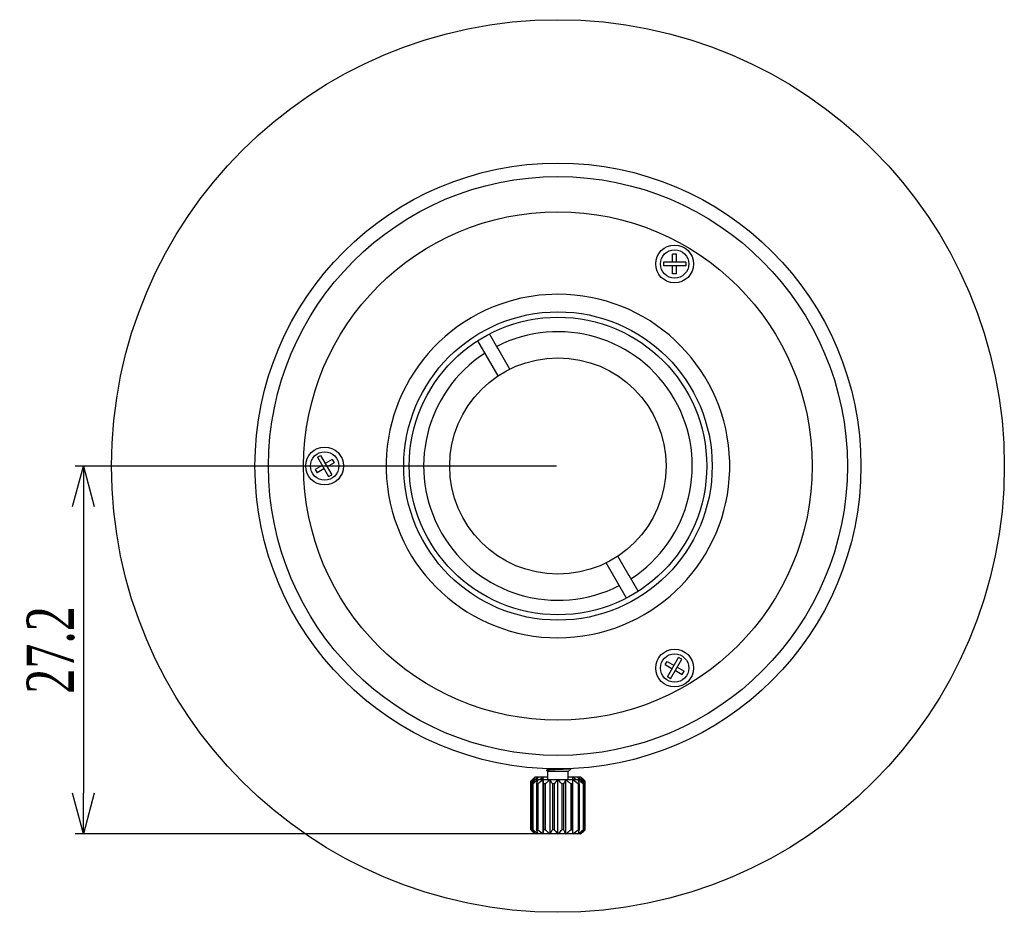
# Model space of a CAD drawing. Header units: millimetres. Extents: x 1839 to 1997, y 393 to 504.
# Tile 9 of 9: x 1924 to 1997, y 415 to 481. Entities that reach past the tile are written whole.
import ezdxf

# ---------------------------------------------------------------- set-up
doc = ezdxf.new("R2010")
doc.units = ezdxf.units.MM
doc.layers.get('0').update_dxf_attribs({"color": 50})
doc.layers.add('标注', color=7, linetype='Continuous', lineweight=9)
doc.styles.get("Standard").update_dxf_attribs({"font": 'times.ttf', "width": 0.7})
doc.dimstyles.new('ISO-25', dxfattribs={"dimtxt": 3.5, "dimasz": 3, "dimexe": 0.6, "dimexo": 0.1, "dimtad": 1, "dimdec": 3, "dimdsep": 46, "dimtxsty": 'Standard', "dimblk": 'OPEN30', "dimcen": 2.5, "dimadec": 3, "dimazin": 2, "dimtm": 1e-09, "dimtfac": 1, "dimtdec": 3, "dimtmove": 0, "dimatfit": 3, "dimldrblk": 'OPEN30', "dimfxl": 1, "dimtolj": 1, "dimarcsym": 0})

# ---------------------------------------------------------------- blocks, each defined once
blk = doc.blocks.new('_Open30')
at = {"color": 0, "linetype": 'ByBlock', "lineweight": -2}
for p, q in [((-1, 0.268), (0, 0)), ((0, 0), (-1, -0.268)), ((0, 0), (-1, 0))]:
    blk.add_line(p, q, dxfattribs=at)
blk = doc.blocks.new('*D12')
at = {"layer": 'Defpoints', "color": 0, "ltscale": 0.1, "transparency": 16777216}
for p in [(1964.294, 447.617), (1929.207, 420.417), (1964.294, 420.417)]:
    blk.add_point(p, dxfattribs=at)
at = {"layer": '标注', "color": 0, "lineweight": -2, "ltscale": 0.1, "transparency": 16777216}
for p, q in [((1964.194, 447.617), (1928.607, 447.617)), ((1929.207, 444.617), (1929.207, 423.417)), ((1964.194, 420.417), (1928.607, 420.417))]:
    blk.add_line(p, q, dxfattribs=at)
at = {"layer": '标注', "color": 0, "lineweight": -2, "ltscale": 0.1, "transparency": 16777216, "xscale": 3, "yscale": 3, "zscale": 3}
for p, rotation in [((1929.207, 447.617), 90), ((1929.207, 420.417), 270)]:
    blk.add_blockref('_Open30', p, dxfattribs=dict(at, rotation=rotation))
at = {"layer": '标注', "color": 0, "ltscale": 0.1, "transparency": 16777216, "insert": (1926.797, 434.017), "char_height": 3.5, "attachment_point": 5, "rotation": 90}
blk.add_mtext('\\A1;27.2', dxfattribs=at)

msp = doc.modelspace()

# ---------------------------------------------------------------- linework, layer by layer
at = {"color": 7, "linetype": 'Continuous'}
for p, q in [((1972.769, 462.6975), (1972.769, 463.2862)), ((1973.0514, 463.2862), (1972.769, 463.2862)), ((1973.0514, 462.6975), (1973.0514, 463.2862)), ((1972.0902, 462.6975), (1972.0902, 462.4211)), ((1973.7482, 462.6975), (1972.0902, 462.6975)), ((1973.7482, 462.4211), (1972.0902, 462.4211)), ((1972.769, 461.8264), (1972.769, 462.4211)), ((1973.0514, 461.8264), (1973.0514, 462.4211)), ((1973.7482, 462.6975), (1973.7482, 462.4211)), ((1973.0514, 461.8264), (1972.769, 461.8264)), ((1959.8578, 456.3015), (1959.2329, 457.3838)), ((1958.9891, 455.806), (1958.3669, 456.8838)), ((1959.869, 454.282), (1958.9891, 455.806)), ((1960.735, 454.782), (1959.8425, 456.3279)), ((1946.5074, 448.2648), (1946.7467, 448.4029)), ((1946.5074, 448.2648), (1947.3364, 446.8288)), ((1946.7467, 448.4029), (1947.5758, 446.967)), ((1947.6102, 448.0968), (1947.0952, 447.7994)), ((1947.7514, 447.8523), (1947.2363, 447.5549)), ((1947.6102, 448.0968), (1947.7514, 447.8523)), ((1946.8558, 447.6612), (1946.346, 447.3669)), ((1946.346, 447.3669), (1946.4872, 447.1224)), ((1946.997, 447.4167), (1946.4872, 447.1224)), ((1947.3364, 446.8288), (1947.5758, 446.967)), ((1968.6922, 438.9998), (1967.8534, 440.4527)), ((1969.5553, 439.5048), (1968.7194, 440.9527)), ((1969.3555, 437.8509), (1968.6919, 439.0003)), ((1969.557, 439.5146), (1969.5516, 439.5113)), ((1970.2215, 438.3509), (1969.5516, 439.5113)), ((1972.221, 432.9289), (1972.3622, 433.1735)), ((1972.3622, 433.1735), (1972.8772, 432.8761)), ((1972.3876, 432.0281), (1973.2166, 433.464)), ((1972.6269, 431.8899), (1973.456, 433.3258)), ((1973.456, 433.3258), (1973.2166, 433.464)), ((1972.221, 432.9289), (1972.7361, 432.6316)), ((1972.9754, 432.4934), (1973.4852, 432.199)), ((1973.1165, 432.7379), (1973.6264, 432.4436)), ((1973.4852, 432.199), (1973.6264, 432.4436)), ((1972.6269, 431.8899), (1972.3876, 432.0281)), ((1963.5183, 425.1513), (1963.4545, 425.1141)), ((1963.5107, 425.2424), (1963.5107, 425.1468)), ((1965.0442, 425.0174), (1965.2625, 425.2357)), ((1962.5942, 424.6174), (1962.2942, 424.3174)), ((1962.5942, 424.4174), (1962.2942, 424.1174)), ((1962.5817, 424.4333), (1962.573, 424.4263)), ((1962.5976, 424.4459), (1962.5817, 424.4333)), ((1963.5442, 424.6174), (1962.5942, 424.6174)), ((1965.9942, 424.4174), (1962.5942, 424.4174)), ((1963.2015, 420.4174), (1963.2015, 424.6174)), ((1963.2246, 424.42), (1963.2239, 424.4262)), ((1963.2249, 424.4175), (1963.2246, 424.42)), ((1963.5442, 425.0174), (1963.4527, 425.1089)), ((1965.0442, 425.0174), (1963.5442, 425.0174)), ((1963.5442, 424.4174), (1963.5442, 425.0174)), ((1963.7128, 420.4174), (1963.7128, 424.4174)), ((1964.2942, 420.4174), (1964.2942, 424.4174)), ((1964.8756, 420.4174), (1964.8756, 424.4174)), ((1965.0442, 424.4174), (1965.0442, 425.0174)), ((1965.9942, 424.6174), (1965.0442, 424.6174)), ((1965.3638, 424.42), (1965.3635, 424.4175)), ((1965.3645, 424.4263), (1965.3638, 424.42)), ((1965.3869, 420.4174), (1965.3869, 424.6174)), ((1966.0067, 424.4333), (1965.9908, 424.4459)), ((1965.9942, 424.6174), (1966.2942, 424.3174)), ((1965.9942, 424.4174), (1966.2942, 424.1174)), ((1966.0156, 424.4262), (1966.0067, 424.4333)), ((1962.2942, 420.7174), (1962.2942, 424.3174)), ((1962.2953, 424.3174), (1962.2953, 420.7174)), ((1962.4391, 424.3174), (1962.3927, 424.3174)), ((1962.3927, 424.3174), (1962.3927, 424.2159)), ((1962.4391, 424.1174), (1962.3927, 424.1174)), ((1962.3927, 424.1174), (1962.3927, 420.7174)), ((1962.4391, 424.3174), (1962.4391, 424.2623)), ((1962.4391, 424.1174), (1962.4391, 420.7174)), ((1962.8066, 424.1174), (1962.7194, 424.1174)), ((1962.7194, 424.1174), (1962.7194, 420.7174)), ((1962.8066, 424.1174), (1962.8066, 420.7174)), ((1963.3535, 424.1174), (1963.236, 424.1174)), ((1963.236, 424.1174), (1963.236, 420.7174)), ((1963.3535, 424.1174), (1963.3535, 420.7174)), ((1964.0139, 424.1174), (1963.8803, 424.1174)), ((1963.8803, 424.1174), (1963.8803, 420.7174)), ((1964.0139, 424.1174), (1964.0139, 420.7174)), ((1964.7081, 424.1174), (1964.5745, 424.1174)), ((1964.5745, 424.1174), (1964.5745, 420.7174)), ((1964.7081, 424.1174), (1964.7081, 420.7174)), ((1965.3524, 424.1174), (1965.2348, 424.1174)), ((1965.2348, 424.1174), (1965.2348, 420.7174)), ((1965.3524, 424.1174), (1965.3524, 420.7174)), ((1965.869, 424.1174), (1965.7818, 424.1174)), ((1965.7818, 424.1174), (1965.7818, 420.7174)), ((1965.869, 424.1174), (1965.869, 420.7174)), ((1966.1957, 424.3174), (1966.1493, 424.3174)), ((1966.1493, 424.3174), (1966.1493, 424.2623)), ((1966.1957, 424.1174), (1966.1493, 424.1174)), ((1966.1493, 424.1174), (1966.1493, 420.7174)), ((1966.1957, 424.3174), (1966.1957, 424.2159)), ((1966.1957, 424.1174), (1966.1957, 420.7174)), ((1966.293, 424.3174), (1966.293, 420.7174)), ((1966.2942, 420.7174), (1966.2942, 424.3174)), ((1962.5942, 420.4174), (1962.2942, 420.7174)), ((1962.4391, 420.7174), (1962.3927, 420.7174)), ((1965.9942, 420.4174), (1962.5942, 420.4174)), ((1962.8066, 420.7174), (1962.7194, 420.7174)), ((1963.3535, 420.7174), (1963.236, 420.7174)), ((1964.0139, 420.7174), (1963.8803, 420.7174)), ((1964.7081, 420.7174), (1964.5745, 420.7174)), ((1965.3524, 420.7174), (1965.2348, 420.7174)), ((1965.869, 420.7174), (1965.7818, 420.7174)), ((1965.9942, 420.4174), (1966.2942, 420.7174)), ((1966.1957, 420.7174), (1966.1493, 420.7174))]:
    msp.add_line(p, q, dxfattribs=at)
for centre, radius in [((1964.2942, 447.6174), 33), ((1964.2942, 447.6174), 22.4), ((1964.2942, 447.6174), 21.4), ((1964.2942, 447.6174), 18.8), ((1972.9192, 462.5563), 1.4), ((1972.9192, 462.5563), 1.05), ((1964.2942, 447.6174), 11.4), ((1964.2942, 447.6174), 11), ((1964.2942, 447.6174), 8), ((1947.0442, 447.6174), 1.4), ((1947.0442, 447.6174), 1.05), ((1972.9192, 432.6784), 1.4), ((1972.9192, 432.6784), 1.05)]:
    msp.add_circle(centre, radius, dxfattribs=at)
for centre, radius, start, end in [((1964.2942, 447.6174), 12.7, 106.631107, 90), ((1964.2942, 447.6174), 12.7, 90, 106.631107), ((1964.2942, 447.6174), 9.93, 302.886204, 117.113796), ((1964.2942, 447.6174), 9.93, 122.886204, 297.113796), ((1968.9214, 416.4876), 10.1649, 128.648964, 129.621684), ((1967.1238, 418.7558), 7.2708, 126.275656, 128.500567), ((1966.1649, 421.742), 4.5644, 140.952963, 141.15299), ((1966.1649, 421.542), 4.5644, 140.952963, 141.15299), ((1943.4293, 422.1958), 19.9199, 6.428846, 6.982591), ((1968.8638, 418.1051), 8.3037, 129.840777, 130.519827), ((1959.7246, 418.1052), 8.3036, 49.480157, 50.159227), ((1985.6572, 421.9313), 20.4222, 173.007771, 173.85501), ((1983.3382, 422.4099), 18.0865, 172.989367, 173.598865), ((1961.4645, 418.7558), 7.2708, 51.499428, 53.724344), ((1962.4235, 421.742), 4.5644, 38.846965, 39.047037), ((1962.4235, 421.542), 4.5644, 38.846965, 39.047037), ((1959.6662, 416.4867), 10.1662, 50.378357, 51.349877), ((1966.1649, 423.2928), 4.5644, 218.847003, 219.047037), ((1942.9312, 422.9035), 20.4222, 353.007771, 353.85501), ((1962.4235, 423.2928), 4.5644, 320.952963, 321.15299)]:
    msp.add_arc(centre, radius, start, end, dxfattribs=at)
for points, knots in [([(1964.2942, 425.1723), (1964.2421, 425.17), (1964.1398, 425.1654), (1963.9911, 425.1584), (1963.8531, 425.1513), (1963.7303, 425.1443), (1963.6394, 425.1381), (1963.5773, 425.133), (1963.5397, 425.1294), (1963.5086, 425.1257), (1963.4842, 425.1222), (1963.4669, 425.1186), (1963.4577, 425.1159), (1963.4546, 425.1141)], [0, 0, 0, 0, 0.15653701, 0.30703342, 0.44671938, 0.57108589, 0.67600581, 0.72003508, 0.75792025, 0.78933034, 0.81399728, 0.83173594, 0.84252441, 0.84252441, 0.84252441, 0.84252441]), ([(1963.5183, 425.1513), (1963.5226, 425.1538), (1963.5339, 425.1582), (1963.5543, 425.164), (1963.5812, 425.1698), (1963.6291, 425.1783), (1963.7031, 425.1883), (1963.8069, 425.1999), (1963.913, 425.2102), (1963.9841, 425.2165), (1964.0144, 425.2191)], [0, 0, 0, 0, 0.01488501, 0.03608756, 0.06360439, 0.09729098, 0.18207994, 0.28768506, 0.41049672, 0.50180442, 0.50180442, 0.50180442, 0.50180442]), ([(1965.2625, 425.2357), (1965.2617, 425.2348), (1965.2589, 425.2334), (1965.2537, 425.2316), (1965.2463, 425.2297), (1965.2322, 425.2269), (1965.2092, 425.2236), (1965.1754, 425.2198), (1965.1336, 425.216), (1965.084, 425.2121), (1965.0272, 425.2083), (1964.9384, 425.2028), (1964.8137, 425.1961), (1964.6511, 425.1883), (1964.4757, 425.1803), (1964.3554, 425.175), (1964.2942, 425.1723)], [0, 0, 0, 0, 0.00355981, 0.0090868, 0.01669689, 0.02641837, 0.05218112, 0.08626354, 0.12840145, 0.17825765, 0.23539073, 0.29929896, 0.44503454, 0.61002377, 0.78787645, 0.97154357, 0.97154357, 0.97154357, 0.97154357]), ([(1965.2609, 425.2402), (1965.2618, 425.2397), (1965.2633, 425.2388), (1965.2634, 425.2367), (1965.2628, 425.236), (1965.2625, 425.2357)], [0, 0, 0, 0, 0.003277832, 0.004415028, 0.0057764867, 0.0057764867, 0.0057764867, 0.0057764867]), ([(1962.62, 424.6174), (1962.5923, 424.5934), (1962.4817, 424.496), (1962.3746, 424.3947), (1962.2953, 424.3174)], [0, 0, 0, 0, 0.11002199, 0.44209849, 0.44209849, 0.44209849, 0.44209849]), ([(1962.62, 424.4174), (1962.5923, 424.3934), (1962.4817, 424.296), (1962.3746, 424.1947), (1962.2953, 424.1174)], [0, 0, 0, 0, 0.11002199, 0.44209849, 0.44209849, 0.44209849, 0.44209849]), ([(1962.3927, 424.3174), (1962.4104, 424.3421), (1962.4809, 424.4393), (1962.5537, 424.5351), (1962.61, 424.605)], [0, 0, 0, 0, 0.09112562, 0.36050466, 0.36050466, 0.36050466, 0.36050466]), ([(1962.3927, 424.1174), (1962.4104, 424.1421), (1962.4809, 424.2393), (1962.5537, 424.3351), (1962.61, 424.405)], [0, 0, 0, 0, 0.09112562, 0.36050466, 0.36050466, 0.36050466, 0.36050466]), ([(1962.8219, 424.4174), (1962.7893, 424.3935), (1962.6594, 424.2964), (1962.5328, 424.1949), (1962.4391, 424.1174)], [0, 0, 0, 0, 0.12151959, 0.48643234, 0.48643234, 0.48643234, 0.48643234]), ([(1962.7194, 424.1174), (1962.7277, 424.1431), (1962.7606, 424.2435), (1962.7949, 424.3435), (1962.8219, 424.4174)], [0, 0, 0, 0, 0.08107897, 0.31706354, 0.31706354, 0.31706354, 0.31706354]), ([(1962.7523, 424.4175), (1962.758, 424.4345), (1962.7805, 424.5014), (1962.8039, 424.568), (1962.8219, 424.6174)], [0, 0, 0, 0, 0.05385441, 0.21170751, 0.21170751, 0.21170751, 0.21170751]), ([(1963.236, 424.1174), (1963.2332, 424.1431), (1963.2222, 424.2431), (1963.2106, 424.3431), (1963.2015, 424.4174)], [0, 0, 0, 0, 0.0775173, 0.30198352, 0.30198352, 0.30198352, 0.30198352]), ([(1963.7128, 424.4174), (1963.6821, 424.3934), (1963.56, 424.2962), (1963.4414, 424.1948), (1963.3535, 424.1174)], [0, 0, 0, 0, 0.11675987, 0.46805911, 0.46805911, 0.46805911, 0.46805911]), ([(1963.4546, 425.1141), (1963.4539, 425.1137), (1963.4529, 425.113), (1963.4517, 425.1117), (1963.4517, 425.11), (1963.4523, 425.1093), (1963.4527, 425.1089)], [0, 0, 0, 0, 0.0022211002, 0.0038134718, 0.0051219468, 0.0066943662, 0.0066943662, 0.0066943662, 0.0066943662]), ([(1963.8803, 424.1174), (1963.8666, 424.1431), (1963.8126, 424.2441), (1963.7566, 424.3441), (1963.7128, 424.4174)], [0, 0, 0, 0, 0.0873808, 0.34361561, 0.34361561, 0.34361561, 0.34361561]), ([(1964.2942, 424.4174), (1964.2702, 424.3934), (1964.1744, 424.2956), (1964.0821, 424.1945), (1964.0139, 424.1174)], [0, 0, 0, 0, 0.1018196, 0.41058599, 0.41058599, 0.41058599, 0.41058599]), ([(1964.5745, 424.1174), (1964.5516, 424.1432), (1964.4604, 424.2452), (1964.3666, 424.345), (1964.2942, 424.4174)], [0, 0, 0, 0, 0.10340295, 0.41057837, 0.41057837, 0.41057837, 0.41057837]), ([(1964.8756, 424.4174), (1964.8612, 424.3933), (1964.8034, 424.2944), (1964.7485, 424.1938), (1964.7081, 424.1174)], [0, 0, 0, 0, 0.08427096, 0.34362056, 0.34362056, 0.34362056, 0.34362056]), ([(1965.2348, 424.1174), (1965.2055, 424.1432), (1965.088, 424.2458), (1964.9678, 424.3454), (1964.8756, 424.4174)], [0, 0, 0, 0, 0.11725586, 0.46805095, 0.46805095, 0.46805095, 0.46805095]), ([(1965.7664, 424.6174), (1965.7724, 424.6011), (1965.7963, 424.5347), (1965.8192, 424.468), (1965.8361, 424.4175)], [0, 0, 0, 0, 0.05192755, 0.21170687, 0.21170687, 0.21170687, 0.21170687]), ([(1965.7664, 424.4174), (1965.7753, 424.3932), (1965.8109, 424.2937), (1965.8444, 424.1934), (1965.869, 424.1174)], [0, 0, 0, 0, 0.07724928, 0.31706598, 0.31706598, 0.31706598, 0.31706598]), ([(1966.1493, 424.1174), (1966.118, 424.1432), (1965.9926, 424.2459), (1965.8645, 424.3456), (1965.7664, 424.4174)], [0, 0, 0, 0, 0.12169857, 0.48642416, 0.48642416, 0.48642416, 0.48642416]), ([(1966.293, 424.3174), (1966.2666, 424.3432), (1966.1605, 424.4455), (1966.0519, 424.5453), (1965.9684, 424.6174)], [0, 0, 0, 0, 0.11098938, 0.44209047, 0.44209047, 0.44209047, 0.44209047]), ([(1966.293, 424.1174), (1966.2666, 424.1432), (1966.1605, 424.2455), (1966.0519, 424.3453), (1965.9684, 424.4174)], [0, 0, 0, 0, 0.11098938, 0.44209047, 0.44209047, 0.44209047, 0.44209047]), ([(1965.9784, 424.605), (1965.997, 424.5819), (1966.0715, 424.4876), (1966.1429, 424.3909), (1966.1957, 424.3174)], [0, 0, 0, 0, 0.089033, 0.36050664, 0.36050664, 0.36050664, 0.36050664]), ([(1965.9784, 424.405), (1965.997, 424.3819), (1966.0715, 424.2876), (1966.1429, 424.1909), (1966.1957, 424.1174)], [0, 0, 0, 0, 0.089033, 0.36050664, 0.36050664, 0.36050664, 0.36050664]), ([(1962.2953, 420.7174), (1962.3218, 420.6915), (1962.4279, 420.5892), (1962.5365, 420.4895), (1962.62, 420.4174)], [0, 0, 0, 0, 0.11098938, 0.44209047, 0.44209047, 0.44209047, 0.44209047]), ([(1962.61, 420.4298), (1962.5914, 420.4529), (1962.5169, 420.5472), (1962.4454, 420.6439), (1962.3927, 420.7174)], [0, 0, 0, 0, 0.08903374, 0.36050969, 0.36050969, 0.36050969, 0.36050969]), ([(1962.4391, 420.7174), (1962.4704, 420.6915), (1962.5958, 420.5888), (1962.7239, 420.4892), (1962.8219, 420.4174)], [0, 0, 0, 0, 0.12169857, 0.48642416, 0.48642416, 0.48642416, 0.48642416]), ([(1962.8219, 420.4174), (1962.8131, 420.4416), (1962.7775, 420.5411), (1962.744, 420.6413), (1962.7194, 420.7174)], [0, 0, 0, 0, 0.07724928, 0.31706598, 0.31706598, 0.31706598, 0.31706598]), ([(1963.3535, 420.7174), (1963.3829, 420.6915), (1963.5004, 420.589), (1963.6206, 420.4893), (1963.7128, 420.4174)], [0, 0, 0, 0, 0.11725586, 0.46805095, 0.46805095, 0.46805095, 0.46805095]), ([(1963.7128, 420.4174), (1963.7272, 420.4415), (1963.785, 420.5404), (1963.8399, 420.641), (1963.8803, 420.7174)], [0, 0, 0, 0, 0.08427096, 0.34362056, 0.34362056, 0.34362056, 0.34362056]), ([(1964.0139, 420.7174), (1964.0368, 420.6916), (1964.128, 420.5896), (1964.2218, 420.4898), (1964.2942, 420.4174)], [0, 0, 0, 0, 0.10340295, 0.41057837, 0.41057837, 0.41057837, 0.41057837]), ([(1964.2942, 420.4174), (1964.3182, 420.4414), (1964.4139, 420.5392), (1964.5063, 420.6403), (1964.5745, 420.7174)], [0, 0, 0, 0, 0.1018196, 0.41058599, 0.41058599, 0.41058599, 0.41058599]), ([(1964.7081, 420.7174), (1964.7217, 420.6916), (1964.7757, 420.5906), (1964.8318, 420.4907), (1964.8756, 420.4174)], [0, 0, 0, 0, 0.0873808, 0.34361561, 0.34361561, 0.34361561, 0.34361561]), ([(1964.8756, 420.4174), (1964.9063, 420.4413), (1965.0283, 420.5386), (1965.147, 420.6399), (1965.2348, 420.7174)], [0, 0, 0, 0, 0.11675987, 0.46805911, 0.46805911, 0.46805911, 0.46805911]), ([(1965.3524, 420.7174), (1965.3552, 420.6917), (1965.3662, 420.5916), (1965.3778, 420.4916), (1965.3869, 420.4174)], [0, 0, 0, 0, 0.0775173, 0.30198352, 0.30198352, 0.30198352, 0.30198352]), ([(1965.869, 420.7174), (1965.8607, 420.6917), (1965.8278, 420.5912), (1965.7935, 420.4912), (1965.7664, 420.4174)], [0, 0, 0, 0, 0.08107897, 0.31706354, 0.31706354, 0.31706354, 0.31706354]), ([(1965.7664, 420.4174), (1965.7991, 420.4413), (1965.929, 420.5384), (1966.0556, 420.6398), (1966.1493, 420.7174)], [0, 0, 0, 0, 0.12151959, 0.48643234, 0.48643234, 0.48643234, 0.48643234]), ([(1965.9684, 420.4174), (1965.9961, 420.4413), (1966.1067, 420.5388), (1966.2138, 420.6401), (1966.293, 420.7174)], [0, 0, 0, 0, 0.11002199, 0.44209849, 0.44209849, 0.44209849, 0.44209849]), ([(1966.1957, 420.7174), (1966.178, 420.6927), (1966.1074, 420.5954), (1966.0347, 420.4997), (1965.9784, 420.4298)], [0, 0, 0, 0, 0.09112562, 0.36050466, 0.36050466, 0.36050466, 0.36050466])]:
    msp.add_open_spline(points, degree=3, knots=knots, dxfattribs=at)
for points in [[(1963.2015, 424.4174), (1963.0667, 424.3217), (1962.9355, 424.2208), (1962.8066, 424.1174)], [(1963.2015, 424.6174), (1963.1105, 424.5528), (1963.0213, 424.4859), (1962.9333, 424.4175)], [(1965.6551, 424.4175), (1965.5671, 424.4859), (1965.4779, 424.5528), (1965.3869, 424.6174)], [(1965.7818, 424.1174), (1965.6528, 424.2208), (1965.5217, 424.3217), (1965.3869, 424.4174)], [(1962.8066, 420.7174), (1962.9355, 420.6139), (1963.0667, 420.5131), (1963.2015, 420.4174)], [(1965.3869, 420.4174), (1965.5217, 420.5131), (1965.6528, 420.6139), (1965.7818, 420.7174)]]:
    msp.add_open_spline(points, degree=3, dxfattribs=at)

# ---------------------------------------------------------------- dimensions: what is measured, and where the dimension line sits
at = {"layer": '标注', "ltscale": 0.1}
dim = msp.add_linear_dim(base=(1929.2069, 420.4174), p1=(1964.2942, 447.6174), p2=(1964.2942, 420.4174), angle=90, dimstyle='ISO-25', dxfattribs=at)
dim.commit()
dim.dimension.update_dxf_attribs({"geometry": '*D12', "text_midpoint": (1926.7966, 434.0174)})

doc.saveas('drawing.dxf')
